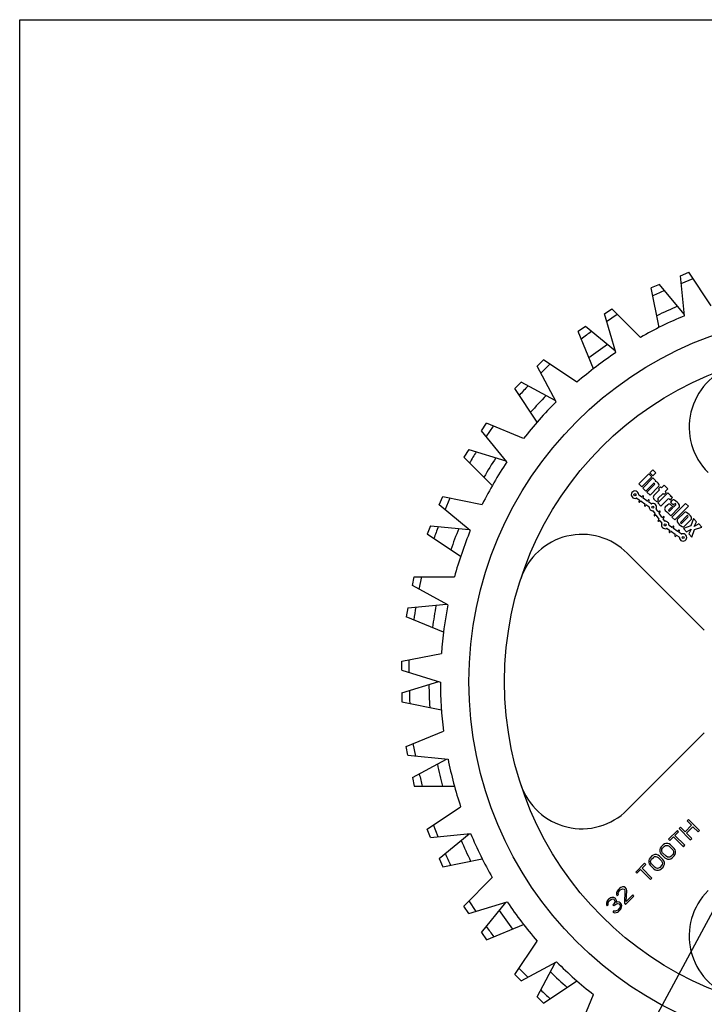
# Model space of a CAD drawing. Header units: inches. Extents: x 0 to 17, y 0 to 11.
# Tile 2 of 4: x 0 to 4.8, y 4.1 to 11. Entities that reach past the tile are written whole.
import ezdxf

# ---------------------------------------------------------------- set-up
doc = ezdxf.new("R2010")
doc.units = ezdxf.units.IN
doc.header["$LTSCALE"] = 0.935
doc.header["$MEASUREMENT"] = 0
doc.layers.get('0').update_dxf_attribs({"linetype": 'CONTINUOUS'})
doc.layers.add('ALL_FEATURES', color=7, linetype='CONTINUOUS')
doc.styles.get("Standard").update_dxf_attribs({"font": 'txt', "width": 0.8})
doc.styles.add('TEXTSTYLE_1', font='gdt', dxfattribs={"width": 0.8})
doc.dimstyles.new('DIMSTYLE_2', dxfattribs={"dimtxt": 0.125, "dimasz": 0.1875, "dimexe": 0.18, "dimexo": 0.0625, "dimgap": 0.09, "dimtad": 0, "dimtih": 1, "dimtoh": 1, "dimzin": 4, "dimdsep": 46, "dimtxsty": 'STANDARD', "dimblk": 'CLOSED', "dimblk1": 'CLOSED', "dimblk2": 'CLOSED', "dimcen": 0.09, "dimadec": 0, "dimazin": 0, "dimtp": 0.01, "dimtm": 0.01, "dimtfac": 1, "dimtofl": 0, "dimtmove": 0, "dimatfit": 3, "dimldrblk": 'CLOSED', "dimfxl": 1, "dimtolj": 1, "dimtzin": 4, "dimarcsym": 0})

# ---------------------------------------------------------------- blocks, each defined once
blk = doc.blocks.new('_CLOSED')
at = {"color": 0, "linetype": 'BYBLOCK'}
for p, q in [((0, 0), (-1, 0.167)), ((-1, 0.167), (-1, -0.167)), ((-1, -0.167), (0, 0)), ((-1, 0), (0, 0))]:
    blk.add_line(p, q, dxfattribs=at)
blk = doc.blocks.new('*D1')
at = {"color": 3, "linetype": 'CONTINUOUS'}
for p, q in [((5.9911, 6.8569), (5.7242, 6.3617)), ((5.7242, 6.3617), (4.0424, 3.2413)), ((5.4573, 5.8666), (5.7242, 6.3617)), ((4.0424, 3.2413), (3.8549, 3.2413))]:
    blk.add_line(p, q, dxfattribs=at)
at = {"color": 3, "linetype": 'CONTINUOUS', "xscale": 0.1875, "yscale": 0.1875, "zscale": 0.1875}
for p, rotation in [((5.9911, 6.8569), 61.6771498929), ((5.4573, 5.8666), 241.6771498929)]:
    blk.add_blockref('_CLOSED', p, dxfattribs=dict(at, rotation=rotation))
at = {"color": 3, "linetype": 'CONTINUOUS', "insert": (3.5924, 3.3038), "char_height": 0.125, "width": 0.7, "attachment_point": 3, "line_spacing_factor": 0.9, "style": 'TEXTSTYLE_1'}
blk.add_mtext('{\\Fgdt;n}\\Ftxt;1.13\\P[28,6]\\PNOMINAL', dxfattribs=at)

msp = doc.modelspace()

# ---------------------------------------------------------------- linework, layer by layer
at = {"color": 7, "linetype": 'CONTINUOUS'}
for p, q in [((0, 0), (0, 11)), ((0, 11), (17, 11)), ((4.6321, 9.206), (4.6904, 9.2301)), ((4.6592, 8.9249), (4.6321, 9.206)), ((4.6374, 9.1519), (4.7198, 9.186)), ((4.8473, 8.9952), (4.6904, 9.2301)), ((4.0982, 8.9383), (4.1506, 8.9733)), ((4.3504, 8.7735), (4.1506, 8.9733)), ((4.1796, 8.6679), (4.0982, 8.9383)), ((4.1139, 8.8862), (4.1881, 8.9358)), ((3.6268, 8.5715), (3.6714, 8.6161)), ((3.7594, 8.3223), (3.6268, 8.5715)), ((3.6523, 8.5236), (3.7154, 8.5867)), ((3.9062, 8.4592), (3.6714, 8.6161)), ((3.236, 8.1199), (3.271, 8.1723)), ((3.2704, 8.0778), (3.32, 8.152)), ((3.532, 8.0642), (3.271, 8.1723)), ((3.4147, 7.9013), (3.236, 8.1199)), ((4.4097, 7.8177), (4.339, 7.747)), ((4.4309, 7.7965), (4.4097, 7.8177)), ((4.4387, 7.8467), (4.4175, 7.8254)), ((4.4175, 7.8254), (4.4387, 7.8042)), ((4.4599, 7.8254), (4.4387, 7.8467)), ((4.4387, 7.8042), (4.4599, 7.8254)), ((4.339, 7.747), (4.3602, 7.7257)), ((4.3602, 7.7257), (4.4309, 7.7965)), ((4.4387, 7.7887), (4.368, 7.718)), ((4.3892, 7.6968), (4.4422, 7.7498)), ((4.45, 7.742), (4.397, 7.689)), ((4.4599, 7.7675), (4.4387, 7.7887)), ((4.4493, 7.7498), (4.45, 7.7491)), ((4.456, 7.7635), (4.4599, 7.7675)), ((4.4762, 7.7512), (4.4691, 7.7583)), ((4.5179, 7.7378), (4.4995, 7.7194)), ((4.5426, 7.713), (4.5179, 7.7378)), ((2.9408, 7.6007), (2.9649, 7.6589)), ((2.9649, 7.6589), (3.242, 7.6038)), ((4.3574, 7.656), (4.3405, 7.6678)), ((4.3658, 7.661), (4.363, 7.6569)), ((4.368, 7.718), (4.3892, 7.6968)), ((4.397, 7.689), (4.4182, 7.6678)), ((4.4182, 7.6678), (4.4762, 7.7257)), ((4.4854, 7.7052), (4.4458, 7.6656)), ((4.5433, 7.684), (4.4726, 7.6133)), ((4.4741, 7.6444), (4.5101, 7.6805)), ((4.4924, 7.7264), (4.4783, 7.7123)), ((4.4783, 7.7123), (4.4854, 7.7052)), ((4.4995, 7.7194), (4.4924, 7.7264)), ((4.5101, 7.6805), (4.5172, 7.6734)), ((4.5172, 7.6734), (4.5313, 7.6876)), ((4.5243, 7.6946), (4.5426, 7.713)), ((4.5313, 7.6876), (4.5243, 7.6946)), ((4.5646, 7.6628), (4.5433, 7.684)), ((4.5612, 7.6594), (4.5646, 7.6628)), ((3.1587, 7.4211), (2.9408, 7.6007)), ((2.9828, 7.5661), (3.0169, 7.6486)), ((4.3256, 7.6465), (4.3425, 7.6347)), ((4.3435, 7.6291), (4.3406, 7.625)), ((4.3472, 7.6204), (4.35, 7.6245)), ((4.3556, 7.6255), (4.3818, 7.6071)), ((4.3695, 7.6523), (4.3724, 7.6564)), ((4.3967, 7.6284), (4.3705, 7.6468)), ((4.3828, 7.6016), (4.3799, 7.5975)), ((4.3865, 7.5929), (4.3893, 7.597)), ((4.3949, 7.5979), (4.4099, 7.5875)), ((4.4052, 7.6335), (4.4023, 7.6294)), ((4.4089, 7.6248), (4.4117, 7.6289)), ((4.4248, 7.6088), (4.4098, 7.6192)), ((4.4458, 7.6402), (4.4649, 7.6211)), ((4.4649, 7.6211), (4.4776, 7.6338)), ((4.4726, 7.6133), (4.4939, 7.5921)), ((4.4776, 7.6338), (4.4741, 7.6374)), ((4.4939, 7.5921), (4.5426, 7.6409)), ((4.5426, 7.6013), (4.5243, 7.5829)), ((4.5554, 7.6409), (4.561, 7.6352)), ((4.561, 7.6352), (4.5766, 7.6508)), ((4.5715, 7.6302), (4.561, 7.6197)), ((4.561, 7.6197), (4.5819, 7.5988)), ((4.578, 7.5871), (4.5639, 7.6013)), ((4.6664, 7.6105), (4.5709, 7.515)), ((4.5766, 7.6508), (4.5732, 7.6542)), ((4.5819, 7.5988), (4.5907, 7.6077)), ((4.5985, 7.5999), (4.5858, 7.5871)), ((4.5914, 7.4945), (4.6869, 7.59)), ((4.6869, 7.59), (4.6664, 7.6105)), ((4.4411, 7.5562), (4.4529, 7.5394)), ((4.452, 7.5338), (4.4479, 7.5309)), ((4.4525, 7.5244), (4.4565, 7.5272)), ((4.4621, 7.5262), (4.4805, 7.5)), ((4.4742, 7.5543), (4.4624, 7.5711)), ((4.4839, 7.5562), (4.4798, 7.5533)), ((4.5018, 7.5149), (4.4834, 7.5412)), ((4.4844, 7.5467), (4.4885, 7.5496)), ((4.5243, 7.5617), (4.5354, 7.5505)), ((4.5455, 7.5461), (4.5426, 7.5433)), ((4.5426, 7.5433), (4.5631, 7.5228)), ((4.549, 7.5652), (4.5639, 7.5801)), ((4.5497, 7.5575), (4.549, 7.5582)), ((4.5752, 7.5758), (4.5568, 7.5575)), ((4.5631, 7.5228), (4.621, 7.5807)), ((4.5709, 7.5801), (4.5752, 7.5758)), ((4.6565, 7.544), (4.6119, 7.4995)), ((4.6332, 7.4797), (4.6763, 7.5228)), ((4.4795, 7.4945), (4.4754, 7.4916)), ((4.48, 7.485), (4.4841, 7.4879)), ((4.4897, 7.4869), (4.5001, 7.472)), ((4.5114, 7.5168), (4.5073, 7.514)), ((4.5214, 7.4869), (4.5109, 7.5018)), ((4.5119, 7.5074), (4.516, 7.5103)), ((4.5695, 7.4438), (4.5527, 7.4556)), ((4.5709, 7.515), (4.5914, 7.4945)), ((4.6841, 7.515), (4.6409, 7.4719)), ((4.7045, 7.4522), (4.6522, 7.4337)), ((4.6607, 7.4507), (4.7053, 7.4952)), ((4.7222, 7.5037), (4.7045, 7.4522)), ((4.7442, 7.4818), (4.7222, 7.5037)), ((4.7273, 7.4493), (4.7442, 7.4818)), ((4.7597, 7.4662), (4.7273, 7.4493)), ((4.7816, 7.4443), (4.7597, 7.4662)), ((4.5378, 7.4343), (4.5546, 7.4225)), ((4.5556, 7.417), (4.5527, 7.4129)), ((4.5593, 7.4083), (4.5622, 7.4124)), ((4.5677, 7.4133), (4.5939, 7.395)), ((4.578, 7.4489), (4.5751, 7.4448)), ((4.5817, 7.4402), (4.5845, 7.4443)), ((4.6089, 7.4163), (4.5826, 7.4346)), ((4.5949, 7.3894), (4.5921, 7.3853)), ((4.5986, 7.3807), (4.6015, 7.3848)), ((4.6071, 7.3858), (4.622, 7.3753)), ((4.6173, 7.4214), (4.6144, 7.4173)), ((4.621, 7.4127), (4.6238, 7.4168)), ((4.6369, 7.3966), (4.622, 7.4071)), ((4.6522, 7.4337), (4.6742, 7.4118)), ((4.6742, 7.4118), (4.7066, 7.4287)), ((4.7066, 7.4287), (4.6897, 7.3962)), ((4.6897, 7.3962), (4.7116, 7.3743)), ((4.7116, 7.3743), (4.7301, 7.4265)), ((4.7301, 7.4265), (4.7816, 7.4443)), ((4.7988, 6.7215), (4.2591, 7.2612)), ((2.7526, 7.0339), (2.7649, 7.0957)), ((2.7649, 7.0957), (3.0474, 7.0957)), ((2.8005, 7.0082), (2.8179, 7.0957)), ((3.0013, 6.9002), (2.7526, 7.0339)), ((2.6786, 6.5042), (2.9556, 6.5593)), ((2.6786, 6.4412), (2.6786, 6.5042)), ((2.7305, 6.4253), (2.7305, 6.5146)), ((2.6786, 6.4412), (2.9486, 6.3587)), ((2.7093, 5.9073), (2.9703, 6.0154)), ((4.2591, 5.4623), (4.7988, 6.002)), ((2.7216, 5.8455), (2.7093, 5.9073)), ((2.7756, 5.8401), (2.7582, 5.9276)), ((2.7216, 5.8455), (3.0025, 5.8172)), ((2.8559, 5.3279), (3.0907, 5.4848)), ((4.6877, 5.3959), (4.678, 5.3862)), ((4.678, 5.3862), (4.7094, 5.3548)), ((4.7655, 5.3182), (4.6877, 5.3959)), ((2.88, 5.2697), (2.8559, 5.3279)), ((2.9341, 5.2749), (2.8999, 5.3573)), ((4.6099, 5.3182), (4.5484, 5.2566)), ((4.6182, 5.3099), (4.6099, 5.3182)), ((4.6326, 5.3408), (4.6229, 5.3311)), ((4.6229, 5.3311), (4.7007, 5.2533)), ((4.6641, 5.3094), (4.6326, 5.3408)), ((4.7094, 5.3548), (4.6641, 5.3094)), ((4.674, 5.2995), (4.7194, 5.3448)), ((4.7194, 5.3448), (4.7558, 5.3084)), ((4.7558, 5.3084), (4.7655, 5.3182)), ((2.88, 5.2697), (3.161, 5.2967)), ((4.5484, 5.2566), (4.5566, 5.2483)), ((4.5566, 5.2483), (4.5826, 5.2742)), ((4.5826, 5.2742), (4.6521, 5.2047)), ((4.5923, 5.284), (4.6182, 5.3099)), ((4.6618, 5.2145), (4.5923, 5.284)), ((4.7104, 5.2631), (4.674, 5.2995)), ((4.7007, 5.2533), (4.7104, 5.2631)), ((4.4901, 5.195), (4.4869, 5.1852)), ((4.4869, 5.1852), (4.487, 5.1721)), ((4.4965, 5.2047), (4.4901, 5.195)), ((4.5095, 5.2177), (4.4965, 5.2047)), ((4.5001, 5.1785), (4.5016, 5.1867)), ((4.5018, 5.1703), (4.5001, 5.1785)), ((4.5016, 5.1867), (4.5064, 5.1948)), ((4.5064, 5.1948), (4.5194, 5.2078)), ((4.5192, 5.2241), (4.5095, 5.2177)), ((4.529, 5.2273), (4.5192, 5.2241)), ((4.5194, 5.2078), (4.5275, 5.2126)), ((4.5275, 5.2126), (4.5357, 5.2141)), ((4.5421, 5.2272), (4.529, 5.2273)), ((4.5357, 5.2141), (4.5439, 5.2124)), ((4.552, 5.2238), (4.5421, 5.2272)), ((4.5439, 5.2124), (4.5521, 5.2074)), ((4.5619, 5.2171), (4.552, 5.2238)), ((4.5521, 5.2074), (4.577, 5.1826)), ((4.5867, 5.1923), (4.5619, 5.2171)), ((4.577, 5.1826), (4.582, 5.1744)), ((4.5934, 5.1824), (4.5867, 5.1923)), ((4.5967, 5.1726), (4.5934, 5.1824)), ((4.6521, 5.2047), (4.6618, 5.2145)), ((4.4123, 5.1172), (4.4091, 5.1074)), ((4.4091, 5.1074), (4.4092, 5.0943)), ((4.4187, 5.1269), (4.4123, 5.1172)), ((4.4317, 5.1399), (4.4187, 5.1269)), ((4.4223, 5.1007), (4.4238, 5.1089)), ((4.4238, 5.1089), (4.4286, 5.117)), ((4.4286, 5.117), (4.4416, 5.13)), ((4.4414, 5.1464), (4.4317, 5.1399)), ((4.4512, 5.1495), (4.4414, 5.1464)), ((4.4416, 5.13), (4.4498, 5.1348)), ((4.4498, 5.1348), (4.4579, 5.1364)), ((4.4643, 5.1494), (4.4512, 5.1495)), ((4.4579, 5.1364), (4.4661, 5.1346)), ((4.4742, 5.146), (4.4643, 5.1494)), ((4.4661, 5.1346), (4.4744, 5.1296)), ((4.4841, 5.1394), (4.4742, 5.146)), ((4.4744, 5.1296), (4.4992, 5.1048)), ((4.5089, 5.1145), (4.4841, 5.1394)), ((4.487, 5.1721), (4.4904, 5.1622)), ((4.4904, 5.1622), (4.4971, 5.1523)), ((4.4971, 5.1523), (4.5219, 5.1275)), ((4.5068, 5.162), (4.5018, 5.1703)), ((4.5316, 5.1372), (4.5068, 5.162)), ((4.5156, 5.1046), (4.5089, 5.1145)), ((4.5219, 5.1275), (4.5318, 5.1208)), ((4.5398, 5.1322), (4.5316, 5.1372)), ((4.5318, 5.1208), (4.5416, 5.1175)), ((4.548, 5.1305), (4.5398, 5.1322)), ((4.5416, 5.1175), (4.5547, 5.1173)), ((4.5562, 5.1321), (4.548, 5.1305)), ((4.5547, 5.1173), (4.5645, 5.1205)), ((4.5644, 5.1369), (4.5562, 5.1321)), ((4.5773, 5.1498), (4.5644, 5.1369)), ((4.5645, 5.1205), (4.5743, 5.1269)), ((4.5743, 5.1269), (4.5872, 5.1399)), ((4.5821, 5.158), (4.5773, 5.1498)), ((4.582, 5.1744), (4.5837, 5.1661)), ((4.5837, 5.1661), (4.5821, 5.158)), ((4.5872, 5.1399), (4.5937, 5.1497)), ((4.5937, 5.1497), (4.5969, 5.1595)), ((4.5969, 5.1595), (4.5967, 5.1726)), ((4.3798, 5.0881), (4.3183, 5.0265)), ((4.3265, 5.0182), (4.3525, 5.0441)), ((4.3525, 5.0441), (4.422, 4.9746)), ((4.3622, 5.0539), (4.3881, 5.0798)), ((4.4317, 4.9843), (4.3622, 5.0539)), ((4.3881, 5.0798), (4.3798, 5.0881)), ((4.4092, 5.0943), (4.4126, 5.0844)), ((4.4126, 5.0844), (4.4193, 5.0745)), ((4.4193, 5.0745), (4.4441, 5.0497)), ((4.424, 5.0925), (4.4223, 5.1007)), ((4.429, 5.0843), (4.424, 5.0925)), ((4.4538, 5.0594), (4.429, 5.0843)), ((4.4441, 5.0497), (4.454, 5.0431)), ((4.4621, 5.0544), (4.4538, 5.0594)), ((4.454, 5.0431), (4.4639, 5.0397)), ((4.4703, 5.0527), (4.4621, 5.0544)), ((4.4639, 5.0397), (4.477, 5.0395)), ((4.4784, 5.0543), (4.4703, 5.0527)), ((4.477, 5.0395), (4.4867, 5.0427)), ((4.4866, 5.0591), (4.4784, 5.0543)), ((4.4995, 5.0721), (4.4866, 5.0591)), ((4.4867, 5.0427), (4.4965, 5.0492)), ((4.4965, 5.0492), (4.5095, 5.0621)), ((4.4992, 5.1048), (4.5042, 5.0966)), ((4.5044, 5.0802), (4.4995, 5.0721)), ((4.5042, 5.0966), (4.5059, 5.0884)), ((4.5059, 5.0884), (4.5044, 5.0802)), ((4.5095, 5.0621), (4.5159, 5.0719)), ((4.5189, 5.0948), (4.5156, 5.1046)), ((4.5159, 5.0719), (4.5191, 5.0817)), ((4.5191, 5.0817), (4.5189, 5.0948)), ((3.1127, 4.7881), (3.3124, 4.9879)), ((4.3183, 5.0265), (4.3265, 5.0182)), ((4.422, 4.9746), (4.4317, 4.9843)), ((4.1967, 4.9049), (4.187, 4.8919)), ((4.2032, 4.9114), (4.1967, 4.9049)), ((4.2146, 4.9195), (4.2032, 4.9114)), ((4.2034, 4.8951), (4.2099, 4.9015)), ((4.2099, 4.9015), (4.2196, 4.908)), ((4.2244, 4.9227), (4.2146, 4.9195)), ((4.2196, 4.908), (4.2278, 4.9095)), ((4.2375, 4.9225), (4.2244, 4.9227)), ((4.2278, 4.9095), (4.236, 4.9078)), ((4.236, 4.9078), (4.2393, 4.9045)), ((4.2457, 4.9175), (4.2375, 4.9225)), ((4.2393, 4.9045), (4.2427, 4.8946)), ((4.249, 4.9142), (4.2457, 4.9175)), ((4.254, 4.906), (4.249, 4.9142)), ((4.2557, 4.8978), (4.254, 4.906)), ((4.1254, 4.8336), (4.1157, 4.8206)), ((4.1287, 4.8369), (4.1254, 4.8336)), ((4.1417, 4.8466), (4.1287, 4.8369)), ((4.1321, 4.8238), (4.1386, 4.8302)), ((4.1386, 4.8302), (4.1483, 4.8367)), ((4.1514, 4.8497), (4.1417, 4.8466)), ((4.1483, 4.8367), (4.1565, 4.8382)), ((4.1646, 4.8496), (4.1514, 4.8497)), ((4.1565, 4.8382), (4.1647, 4.8365)), ((4.1728, 4.8446), (4.1646, 4.8496)), ((4.1647, 4.8365), (4.168, 4.8332)), ((4.168, 4.8332), (4.1714, 4.8233)), ((4.1761, 4.8413), (4.1728, 4.8446)), ((4.1811, 4.8331), (4.1761, 4.8413)), ((4.1828, 4.8249), (4.1811, 4.8331)), ((4.187, 4.8919), (4.1839, 4.8822)), ((4.1839, 4.8822), (4.184, 4.8691)), ((4.184, 4.8691), (4.189, 4.8608)), ((4.189, 4.8608), (4.1971, 4.8689)), ((4.1954, 4.8771), (4.1969, 4.8853)), ((4.1971, 4.8689), (4.1954, 4.8771)), ((4.1969, 4.8853), (4.2034, 4.8951)), ((4.2427, 4.8946), (4.2387, 4.8079)), ((4.247, 4.7996), (4.3053, 4.858)), ((4.2516, 4.8209), (4.2557, 4.8978)), ((4.297, 4.8662), (4.2516, 4.8209)), ((4.3053, 4.858), (4.297, 4.8662)), ((3.1477, 4.7358), (3.1127, 4.7881)), ((3.1477, 4.7358), (3.418, 4.8171)), ((3.1997, 4.7514), (3.1501, 4.8256)), ((4.1157, 4.8206), (4.1126, 4.8109)), ((4.1126, 4.8109), (4.1127, 4.7978)), ((4.1127, 4.7978), (4.1177, 4.7895)), ((4.1177, 4.7895), (4.1258, 4.7976)), ((4.1241, 4.8058), (4.1256, 4.814)), ((4.1258, 4.7976), (4.1241, 4.8058)), ((4.1256, 4.814), (4.1321, 4.8238)), ((4.165, 4.8038), (4.1586, 4.7973)), ((4.1586, 4.7973), (4.1652, 4.7907)), ((4.1714, 4.8168), (4.165, 4.8038)), ((4.1652, 4.7907), (4.1717, 4.7971)), ((4.1714, 4.8233), (4.1714, 4.8168)), ((4.1717, 4.7971), (4.183, 4.8052)), ((4.1813, 4.8134), (4.1828, 4.8249)), ((4.1927, 4.8182), (4.1813, 4.8134)), ((4.1917, 4.7609), (4.1819, 4.7545)), ((4.183, 4.8052), (4.1912, 4.8068)), ((4.1912, 4.8068), (4.2011, 4.8034)), ((4.2014, 4.7706), (4.1917, 4.7609)), ((4.2009, 4.8165), (4.1927, 4.8182)), ((4.1983, 4.751), (4.2113, 4.764)), ((4.2092, 4.8115), (4.2009, 4.8165)), ((4.2011, 4.8034), (4.2077, 4.7968)), ((4.2079, 4.7804), (4.2014, 4.7706)), ((4.2077, 4.7968), (4.2094, 4.7918)), ((4.2094, 4.7853), (4.2079, 4.7804)), ((4.2158, 4.8049), (4.2092, 4.8115)), ((4.2094, 4.7918), (4.2094, 4.7853)), ((4.2113, 4.764), (4.2161, 4.7721)), ((4.2191, 4.7983), (4.2158, 4.8049)), ((4.2161, 4.7721), (4.2193, 4.7819)), ((4.2209, 4.7901), (4.2191, 4.7983)), ((4.2193, 4.7819), (4.2209, 4.7901)), ((4.2387, 4.8079), (4.247, 4.7996)), ((4.1656, 4.7546), (4.1574, 4.7465)), ((4.1574, 4.7465), (4.164, 4.7432)), ((4.164, 4.7432), (4.1722, 4.7415)), ((4.1705, 4.7529), (4.1656, 4.7546)), ((4.177, 4.7529), (4.1705, 4.7529)), ((4.1722, 4.7415), (4.1804, 4.743)), ((4.1819, 4.7545), (4.177, 4.7529)), ((4.1804, 4.743), (4.1902, 4.7462)), ((4.1902, 4.7462), (4.1983, 4.751)), ((3.4699, 4.3089), (3.6268, 4.5438)), ((3.5624, 4.2899), (3.4993, 4.353)), ((3.5144, 4.2644), (3.7637, 4.3969)), ((3.5144, 4.2644), (3.4699, 4.3089)), ((3.9137, 3.9085), (4.0218, 4.1695))]:
    msp.add_line(p, q, dxfattribs=at)
for centre, radius in [((5.7242, 6.3617), 2.3256), ((4.3128, 7.6713), 0.007), ((4.4376, 7.5839), 0.007), ((4.525, 7.4592), 0.007), ((4.6497, 7.3718), 0.007)]:
    msp.add_circle(centre, radius, dxfattribs=at)
for centre, radius, start, end in [((5.7242, 6.3617), 2.7756, 112.56291, 119.66747), ((5.7242, 6.3617), 2.7756, 123.81291, 130.91747), ((5.143, 8.145), 0.45, 108.05269, 225), ((5.7242, 6.3617), 2.7756, 135.06291, 142.16747), ((5.7242, 6.3617), 2.7756, 146.31291, 153.41747), ((4.4458, 7.7462), 0.005, 45, 135), ((4.4465, 7.7455), 0.005, 315, 45), ((4.4564, 7.7455), 0.018, 45, 91.23826), ((4.4634, 7.7385), 0.018, 315, 45), ((4.3128, 7.6713), 0.026, 359.51811, 290.48189), ((4.3428, 7.671), 0.004, 179.51811, 235), ((4.3691, 7.6587), 0.004, 325, 145), ((4.4585, 7.6529), 0.018, 135, 225), ((4.5605, 7.6414), 0.018, 45, 87.74863), ((4.3233, 7.6432), 0.004, 55, 110.48189), ((4.3439, 7.6227), 0.004, 145, 325), ((4.3402, 7.6314), 0.004, 325, 55), ((4.3533, 7.6222), 0.004, 55, 145), ((4.3597, 7.6592), 0.004, 235, 325), ((4.3728, 7.6501), 0.004, 145, 235), ((4.3832, 7.5952), 0.004, 145, 325), ((4.3795, 7.6038), 0.004, 325, 55), ((4.3926, 7.5947), 0.004, 55, 145), ((4.399, 7.6317), 0.004, 235, 325), ((4.4084, 7.6312), 0.004, 325, 145), ((4.4121, 7.6225), 0.004, 145, 235), ((4.4271, 7.612), 0.004, 235, 290.48189), ((4.4376, 7.5839), 0.026, 339.51811, 110.48189), ((4.4776, 7.6409), 0.005, 135, 225), ((4.549, 7.6345), 0.009, 45, 135), ((4.5532, 7.5907), 0.015, 45, 135), ((4.5821, 7.6196), 0.015, 62.92021, 135), ((4.5525, 7.5617), 0.08, 27.07979, 62.92021), ((4.5946, 7.6038), 0.0055, 315, 135), ((4.6104, 7.5913), 0.015, 315, 27.07979), ((4.4076, 7.5842), 0.004, 359.51811, 55), ((4.4376, 7.5839), 0.026, 179.51811, 270.48189), ((4.4379, 7.5539), 0.004, 35, 90.48189), ((4.4502, 7.5276), 0.004, 125, 305), ((4.4497, 7.5371), 0.004, 305, 35), ((4.4588, 7.524), 0.004, 35, 125), ((4.4657, 7.5734), 0.004, 159.51811, 215), ((4.4775, 7.5566), 0.004, 215, 305), ((4.4867, 7.5435), 0.004, 125, 215), ((4.4862, 7.5529), 0.004, 305, 125), ((4.5349, 7.5723), 0.015, 135, 225), ((4.546, 7.5611), 0.015, 225, 267.83343), ((4.5525, 7.5617), 0.005, 135, 225), ((4.5532, 7.561), 0.005, 225, 315), ((4.5674, 7.5765), 0.005, 45, 135), ((4.5819, 7.591), 0.0055, 225, 315), ((4.6671, 7.5334), 0.015, 62.4576, 135), ((4.637, 7.4758), 0.08, 27.5424, 62.4576), ((4.6802, 7.5189), 0.0055, 315, 135), ((4.4777, 7.4883), 0.004, 125, 305), ((4.4772, 7.4977), 0.004, 305, 35), ((4.4864, 7.4846), 0.004, 35, 125), ((4.525, 7.4592), 0.026, 159.51811, 290.48189), ((4.4969, 7.4697), 0.004, 339.51811, 35), ((4.505, 7.5172), 0.004, 215, 305), ((4.5142, 7.5041), 0.004, 125, 215), ((4.5137, 7.5136), 0.004, 305, 125), ((4.5247, 7.4892), 0.004, 215, 270.48189), ((4.525, 7.4592), 0.026, 359.51811, 90.48189), ((4.555, 7.4589), 0.004, 179.51811, 235), ((4.6225, 7.4889), 0.015, 135, 207.5424), ((4.6802, 7.5189), 0.08, 207.5424, 242.4576), ((4.637, 7.4758), 0.0055, 135, 315), ((4.6947, 7.5058), 0.015, 315, 27.5424), ((5.7242, 6.3617), 2.7756, 157.56291, 164.66747), ((3.9409, 6.943), 0.45, 45, 161.94737), ((4.5355, 7.4311), 0.004, 55, 110.48189), ((4.556, 7.4106), 0.004, 145, 325), ((4.5523, 7.4192), 0.004, 325, 55), ((4.5654, 7.4101), 0.004, 55, 145), ((4.5718, 7.4471), 0.004, 235, 325), ((4.5813, 7.4466), 0.004, 325, 145), ((4.5849, 7.4379), 0.004, 145, 235), ((4.5953, 7.383), 0.004, 145, 325), ((4.5917, 7.3917), 0.004, 325, 55), ((4.6048, 7.3825), 0.004, 55, 145), ((4.6112, 7.4196), 0.004, 235, 325), ((4.6206, 7.4191), 0.004, 325, 145), ((4.6243, 7.4104), 0.004, 145, 235), ((4.6497, 7.3718), 0.026, 179.51811, 110.48189), ((4.6392, 7.3999), 0.004, 235, 290.48189), ((4.6501, 7.4613), 0.015, 242.4576, 315), ((4.6197, 7.3721), 0.004, 359.51811, 55), ((5.7242, 6.3617), 2.7756, 168.81291, 175.91747), ((5.7242, 6.3617), 2.7756, 180.06291, 187.16747), ((5.7242, 6.3617), 2.7756, 191.31291, 198.41747), ((3.9409, 5.7805), 0.45, 198.05263, 315), ((5.7242, 6.3617), 2.7756, 202.56291, 209.66747), ((5.143, 4.5784), 0.45, 135, 251.94731), ((5.7242, 6.3617), 2.7756, 213.81291, 220.91747), ((5.7242, 6.3617), 2.7756, 225.06291, 232.16747)]:
    msp.add_arc(centre, radius, start, end, dxfattribs=at)
at = {"layer": 'ALL_FEATURES', "color": 7, "linetype": 'CONTINUOUS'}
for p, q in [((4.4853, 9.1451), (4.427, 9.121)), ((4.4822, 8.844), (4.427, 9.121)), ((4.6582, 8.9353), (4.4853, 9.1451)), ((3.966, 8.8499), (3.9137, 8.8149)), ((4.1766, 8.6779), (3.966, 8.8499)), ((4.0218, 8.554), (3.9137, 8.8149)), ((3.5144, 8.4591), (3.4699, 8.4146)), ((3.753, 8.3323), (3.5144, 8.4591)), ((3.6268, 8.1797), (3.4699, 8.4146)), ((3.1477, 7.9877), (3.1127, 7.9353)), ((3.3124, 7.7356), (3.1127, 7.9353)), ((3.1477, 7.9877), (3.4081, 7.9093)), ((2.88, 7.4538), (2.8559, 7.3956)), ((2.88, 7.4538), (3.1506, 7.4277)), ((3.0907, 7.2387), (2.8559, 7.3956)), ((2.7216, 6.8779), (2.9921, 6.9052)), ((2.7216, 6.8779), (2.7093, 6.8161)), ((2.9703, 6.7081), (2.7093, 6.8161)), ((2.6786, 6.2822), (2.9386, 6.3617)), ((2.6786, 6.2822), (2.6786, 6.2192)), ((2.6786, 6.2192), (2.9556, 6.1641)), ((2.7526, 5.6896), (2.9921, 5.8183)), ((2.7526, 5.6896), (2.7649, 5.6278)), ((2.7649, 5.6278), (3.0474, 5.6278)), ((2.9408, 5.1228), (3.1506, 5.2957)), ((2.9408, 5.1228), (2.9649, 5.0646)), ((2.9649, 5.0646), (3.242, 5.1197)), ((3.236, 4.6036), (3.4081, 4.8141)), ((3.271, 4.5512), (3.532, 4.6593)), ((3.236, 4.6036), (3.271, 4.5512)), ((3.6268, 4.1519), (3.7537, 4.3905)), ((3.6714, 4.1074), (3.9062, 4.2643)), ((3.6268, 4.1519), (3.6714, 4.1074))]:
    msp.add_line(p, q, dxfattribs=at)
msp.add_circle((5.7242, 6.3617), 2.5756, dxfattribs=at)
for radius, start, end in [(2.9937, 113.71366, 115.44141), (2.8556, 112.92911, 116.1429), (2.9937, 124.96366, 126.69141), (2.8556, 124.17911, 127.3929), (2.9937, 136.21366, 137.94141), (2.8556, 135.42911, 138.6429), (2.9937, 147.46366, 149.19141), (2.8556, 146.67911, 149.8929), (2.9937, 158.71366, 160.44141), (2.8556, 157.92911, 161.1429), (2.9937, 169.96366, 171.69141), (2.8556, 169.17911, 172.3929), (2.9937, 181.21366, 182.94141), (2.8556, 180.42911, 183.6429), (2.8556, 191.67911, 194.8929), (2.9937, 192.46366, 194.19141), (2.8556, 202.92911, 206.1429), (2.9937, 203.71366, 205.44141), (2.8556, 214.17911, 217.3929), (2.9937, 214.96366, 216.69141), (2.8556, 225.42911, 228.6429), (2.9937, 226.21366, 227.94141)]:
    msp.add_arc((5.7242, 6.3617), radius, start, end, dxfattribs=at)

# ---------------------------------------------------------------- dimensions: what is measured, and where the dimension line sits
at = {"color": 3, "linetype": 'CONTINUOUS'}
dim = msp.add_diameter_dim_2p(p1=(5.457344, 5.866571), p2=(5.991088, 6.856895), text='<>\\PNOMINAL', dimstyle='DIMSTYLE_2', dxfattribs=at)
dim.commit()
dim.dimension.update_dxf_attribs({"geometry": '*D1', "text_midpoint": (3.042417, 3.053774), "dimtype": 163})

doc.saveas('drawing.dxf')
